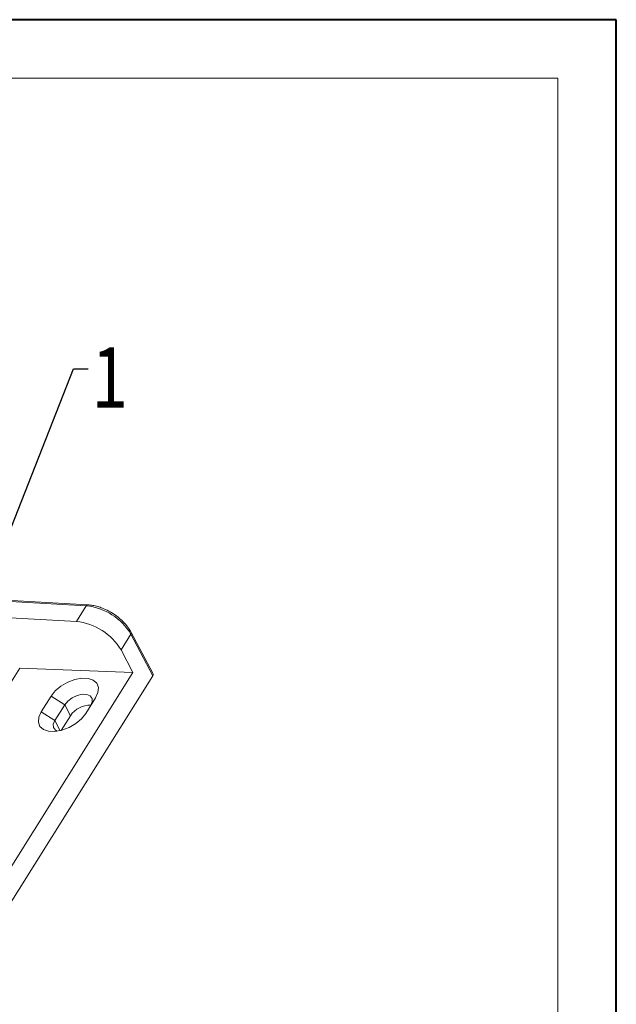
# Model space of a CAD drawing. Header units: millimetres. Extents: x 3455 to 3957, y 2 to 354.
# Tile 33 of 33: x 3892 to 3952, y 254 to 354. Entities that reach past the tile are written whole.
import ezdxf

# ---------------------------------------------------------------- set-up
doc = ezdxf.new("R2010")
doc.units = ezdxf.units.MM
doc.styles.get("Standard").update_dxf_attribs({"font": '仿宋_GB2312.ttf', "width": 0.8})
doc.dimstyles.new('副本 ISO-5', dxfattribs={"dimtxt": 3, "dimasz": 1.5, "dimexe": 1, "dimexo": 0.625, "dimgap": 0.5, "dimtad": 1, "dimtoh": 1, "dimdsep": 46, "dimtxsty": 'Standard', "dimcen": 2.5, "dimadec": 0, "dimazin": 0, "dimtfac": 1, "dimtmove": 0, "dimatfit": 3, "dimfxl": 0, "dimarcsym": 0})

msp = doc.modelspace()

# ---------------------------------------------------------------- linework, layer by layer
at = {"color": 7, "lineweight": 40}
for p, q in [((3952.419, 354.171), (3455.007, 354.171)), ((3952.419, 2.429), (3952.419, 354.171))]:
    msp.add_line(p, q, dxfattribs=at)
at = {"color": 7, "lineweight": 13}
for p, q in [((3946.498, 348.249), (3484.615, 348.249)), ((3946.498, 8.351), (3946.498, 348.249))]:
    msp.add_line(p, q, dxfattribs=at)
at = {"color": 7, "linetype": 'Continuous', "lineweight": 15}
for p, q in [((3889.681, 295.196), (3898.621, 294.687)), ((3898.782, 294.794), (3889.842, 295.302)), ((3898.621, 294.687), (3897.622, 293.093)), ((3887.529, 293.667), (3897.622, 293.093)), ((3902.148, 290.213), (3903.147, 291.807)), ((3903.147, 291.807), (3905.384, 287.585)), ((3905.367, 287.858), (3903.173, 291.998)), ((3903.358, 287.931), (3902.148, 290.213)), ((3881.613, 271.994), (3891.863, 288.347)), ((3890.036, 266.679), (3903.358, 287.931)), ((3903.358, 287.931), (3891.863, 288.347)), ((3890.065, 263.145), (3905.384, 287.585)), ((3894.051, 283.921), (3895.05, 285.515)), ((3896.43, 284.65), (3895.05, 285.515)), ((3899.562, 285.351), (3898.563, 283.758)), ((3895.431, 283.056), (3894.051, 283.921)), ((3895.431, 283.056), (3896.43, 284.65)), ((3897.018, 283.542), (3896.43, 284.65)), ((3895.98, 282.021), (3895.431, 283.056)), ((3896.08, 282.046), (3897.018, 283.542))]:
    msp.add_line(p, q, dxfattribs=at)
at = {"color": 7, "linetype": 'Continuous', "lineweight": 15, "flags": 128}
for points in [[(3895.05, 285.515), (3895.479, 286.051), (3896.056, 286.536), (3896.735, 286.932), (3897.459, 287.207), (3898.172, 287.338), (3898.814, 287.315), (3899.334, 287.139), (3899.689, 286.825), (3899.852, 286.399), (3899.808, 285.894), (3899.562, 285.351)], [(3896.43, 284.65), (3896.749, 285.028), (3897.188, 285.356), (3897.694, 285.592), (3898.207, 285.709), (3898.664, 285.693), (3899.01, 285.544), (3899.204, 285.283), (3899.222, 284.939), (3899.062, 284.554)], [(3898.563, 283.758), (3898.134, 283.222), (3897.556, 282.736), (3896.878, 282.34), (3896.153, 282.066), (3895.441, 281.934), (3894.799, 281.958), (3894.279, 282.133), (3893.923, 282.447), (3893.761, 282.874), (3893.804, 283.379), (3894.051, 283.921)], [(3895.676, 281.962), (3895.484, 282.066), (3895.29, 282.328), (3895.271, 282.671), (3895.431, 283.056)]]:
    msp.add_lwpolyline(points, dxfattribs=at)
at = {"color": 7, "linetype": 'Continuous', "lineweight": 15}
for centre, radius, start, end in [((3898.79, 294.607), 0.187, 92.29367, 154.65007), ((3898.05, 288.793), 5.922, 30.59119, 84.45853), ((3897.05, 287.199), 5.922, 30.59119, 84.45853), ((3903.005, 291.923), 0.184, 320.62973, 24.18107), ((3899.022, 282.189), 2.418, 88.31351, 145.99596)]:
    msp.add_arc(centre, radius, start, end, dxfattribs=at)
msp.add_ellipse((3904.924, 287.874), major_axis=(0.46, -0.288), ratio=0.577335, start_param=6.283145, end_param=7.068543, dxfattribs=at)
for points, knots in [([(3901.278, 293.937), (3901.041, 294.073), (3900.709, 294.266), (3900.201, 294.48), (3899.77, 294.627), (3899.27, 294.748), (3898.947, 294.778), (3898.783, 294.793)], [0, 0, 0, 0, 0.290982, 0.408359, 0.60087, 0.796888, 1, 1, 1, 1]), ([(3903.171, 291.998), (3903.086, 292.145), (3902.911, 292.451), (3902.576, 292.86), (3902.22, 293.221), (3901.807, 293.581), (3901.476, 293.803), (3901.278, 293.937)], [0, 0, 0, 0, 0.204018, 0.424494, 0.588247, 0.752634, 1, 1, 1, 1])]:
    msp.add_open_spline(points, degree=3, knots=knots, dxfattribs=at)

# ---------------------------------------------------------------- texts
at = {"color": 5, "lineweight": 9, "insert": (3899.313, 321.098), "char_height": 6.3, "width": 3.93761, "attachment_point": 1}
msp.add_mtext('1', dxfattribs=at)

# ---------------------------------------------------------------- leaders
at = {"color": 5, "lineweight": 9}
msp.add_leader([(3886.286, 290.646), (3897.313, 318.736), (3898.813, 318.736)], dimstyle='副本 ISO-5', override={"dimgap": 0.5, "dimtad": 0, "dimldrblk": 'Dot'}, dxfattribs=at)

doc.saveas('drawing.dxf')
